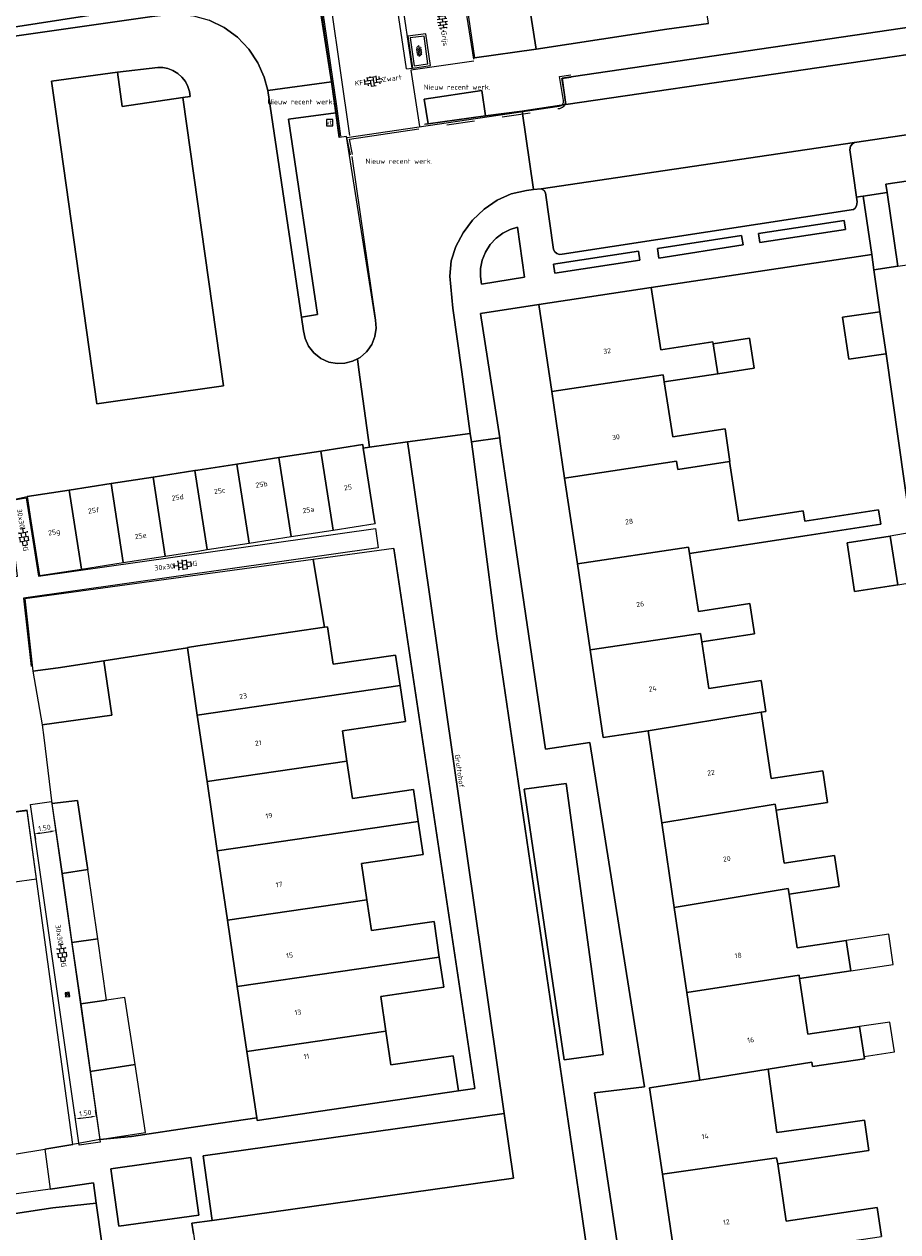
# Model space of a CAD drawing. Header units: metres. Extents: x 102746 to 103541, y 468531 to 469408.
# Tile 18 of 87: x 102988 to 103050, y 468949 to 469035. Entities that reach past the tile are written whole.
import ezdxf
from ezdxf.enums import TextEntityAlignment as Align

# ---------------------------------------------------------------- set-up
doc = ezdxf.new("R2010")
doc.units = ezdxf.units.M
for name, pattern in [('VH-GAZONBAND', [7, 5, -2]), ('VH-OPSLUITBAND_100X200', [16, 8, -2, 4, -2]), ('VH-TROTTOIRBAND_130-150', [15, 5, -2, 2, -2, 2, -2])]:
    doc.linetypes.add(name, pattern=pattern)
doc.layers.get('0').update_dxf_attribs({"lineweight": 25})
for name, color, linetype, lineweight in [('B-RO-GR-SIERPLANTSOEN-S', 90, 'Continuous', 25), ('B-RO-OG-BGT-G', 253, 'Continuous', 13), ('B-RO-RI-HWA_GOOT-G', 150, 'Continuous', 18), ('B-RO-RI-HWA_KOLK-S', 150, 'Continuous', 25), ('B-RO-VH-KANTOPSLUITING_ACHTERKANTBAND-G', 253, 'Continuous', 18), ('B-RO-VH-KANTOPSLUITING_GAZONBAND-G', 90, 'VH-GAZONBAND', 18), ('B-RO-VH-KANTOPSLUITING_OPSLUITBAND_100X200-G', 150, 'VH-OPSLUITBAND_100X200', 18), ('B-RO-VH-KANTOPSLUITING_TROTTOIRBAND_130 150-G', 84, 'VH-TROTTOIRBAND_130-150', 18), ('B-RO-VH-VERHARDING-G', 252, 'Continuous', 18), ('B-RO-VH-VERHARDING_BETONSTRAATSTEEN-S', 252, 'Continuous', 25), ('B-RO-VH-VERHARDING_TEGEL_BETON-S', 252, 'Continuous', 25), ('X-XX-AL-M', 7, 'Continuous', 18), ('X-XX-AL-T18', 7, 'Continuous', 18)]:
    doc.layers.add(name, color=color, linetype=linetype, lineweight=lineweight)
doc.layers.add('Punten', color=7, linetype='Continuous')
doc.styles.add('NLCS-ISO', font='txt')
doc.styles.add('NLCS-ISO-M200-T18', font='txt', dxfattribs={"height": 0.36})
doc.dimstyles.new('NLCS-M200-T18-PIJL_L2_H1', dxfattribs={"dimscale": 0.2, "dimtxt": 2.5, "dimasz": 1.8, "dimexe": 2, "dimexo": 2, "dimgap": 0.7, "dimtad": 1, "dimzin": 0, "dimdsep": 46, "dimtxsty": 'NLCS-ISO-M200-T18', "dimcen": 0, "dimdle": 2, "dimclrd": 256, "dimclre": 256, "dimclrt": 256, "dimadec": 1, "dimazin": 0, "dimtfac": 1, "dimtdec": 3, "dimtofl": 0, "dimtmove": 0, "dimatfit": 3, "dimfxl": 2, "dimfxlon": 1, "dimtfillclr": 256, "dimtolj": 1, "dimtzin": 0, "dimlwd": -1, "dimlwe": -1, "dimarcsym": 0})

# ---------------------------------------------------------------- blocks, each defined once
blk = doc.blocks.new('SIE-WEG_VERKEERSBORD-SO')
at = {"color": 0, "linetype": 'ByBlock', "lineweight": 18}
blk.add_lwpolyline([(-1.125, -1.125), (1.125, -1.125), (1.125, 1.125), (-1.125, 1.125)], close=True, dxfattribs=at)
at = {"color": 0, "linetype": 'ByBlock', "lineweight": 18, "style": 'NLCS-ISO'}
blk.add_text('vb', height=1.5, dxfattribs=at).set_placement((0, 0), align=Align.MIDDLE_CENTER)
blk = doc.blocks.new('SVH-BSS_KEIFORMAAT_ELLEBOOG_KL-SO')
for p, q in [((-2.92, 0.92), (-2.92, -0.66)), ((-2.92, 0.39), (0.23, 0.39)), ((-1.87, 1.5), (-1.87, 0.39)), ((-1.87, 1.44), (1.28, 1.44)), ((-0.82, 1.75), (-0.82, 1.44)), ((-0.82, 0.39), (-0.82, -1.75)), ((0.23, 1.44), (0.23, -1.71)), ((1.28, 1.67), (1.28, -0.66)), ((1.28, 0.39), (3.32, 0.39)), ((2.33, 1.31), (2.33, 0.39)), ((3.38, 0.18), (3.38, -0.18)), ((-3.16, -0.66), (-0.82, -0.66)), ((-1.87, -0.66), (-1.87, -1.5)), ((-0.82, -1.71), (1.03, -1.71)), ((0.23, -0.66), (3.16, -0.66)), ((2.33, -0.66), (2.33, -1.31))]:
    blk.add_line(p, q)
at = {"style": 'NLCS-ISO'}
blk.add_attdef('FORMAAT', text='', height=1.8, dxfattribs=at).set_placement((-3.39, 0), align=Align.MIDDLE_RIGHT)
blk.add_attdef('KLEUR', text='', height=1.8, dxfattribs=at).set_placement((3.39, 0), align=Align.MIDDLE_LEFT)
at = {"style": 'NLCS-ISO', "flags": 1}
blk.add_attdef('FUNCTIE', text='', height=1.8, dxfattribs=at).set_placement((0.12, -3.58), align=Align.MIDDLE_CENTER)
blk = doc.blocks.new('SGR-SIERPLANTSOEN-SO')
at = {"ltscale": 0.1}
h = blk.add_hatch(dxfattribs=at)
h.set_pattern_fill('GR-SIERPLANTSOEN', color=256, scale=0.1, style=0, pattern_type=2)
h.set_pattern_definition([(30, (-2.06696, -1.0905), (0.288675, 0.5), [0.2, -0.8]), (90, (-1.98036, -1.1405), (-0.288675, 0.5), [0.2, -0.8]), (150, (-1.89376, -1.0905), (-0.57735, 1e-07), [0.2, -0.8])])
edge = h.paths.add_edge_path()
edge.add_ellipse((0, 0), major_axis=(1.98, 0), ratio=0.525412, start_angle=0, end_angle=360, ccw=False)
at = {"ltscale": 0.1, "style": 'NLCS-ISO'}
blk.add_attdef('TYPE', text='', height=0.5, dxfattribs=at).set_placement((3.47, -0.02), align=Align.MIDDLE_CENTER)
blk = doc.blocks.new('SVH-BSS_KEIFORMAAT_HALFST_KL-SO')
for p, q in [((-3.15, -1), (-3.15, 0.83)), ((-3.15, 0), (-2.1, 0)), ((-2.1, -1.59), (-2.1, 1.42)), ((-2.1, 1.05), (-1.05, 1.05)), ((-1.05, -1.83), (-1.05, 1.66)), ((-1.05, 0), (0, 0)), ((0, -1.88), (0, 1.71)), ((0, 1.05), (1.05, 1.05)), ((1.05, -1.75), (1.05, 1.58)), ((1.05, 0), (2.1, 0)), ((2.1, -1.4), (2.1, 1.22)), ((2.1, 1.05), (2.41, 1.05)), ((3.15, -0.26), (3.15, 0.09)), ((3.15, 0), (3.16, 0)), ((-2.1, -1.05), (-1.05, -1.05)), ((0, -1.05), (1.05, -1.05)), ((2.1, -1.05), (2.64, -1.05))]:
    blk.add_line(p, q)
at = {"style": 'NLCS-ISO'}
blk.add_attdef('FORMAAT', text='', height=1.8, dxfattribs=at).set_placement((-3.62, -0.09), align=Align.MIDDLE_RIGHT)
blk.add_attdef('KLEUR', text='', height=1.8, dxfattribs=at).set_placement((3.17, -0.09), align=Align.MIDDLE_LEFT)
at = {"style": 'NLCS-ISO', "flags": 1}
blk.add_attdef('FUNCTIE', text='', height=1.8, dxfattribs=at).set_placement((0.12, -3.58), align=Align.MIDDLE_CENTER)
blk = doc.blocks.new('B-SRI-KOLK_STRAAT_300X300-SO')
for p, q in [((-0.75, 0), (0.75, 1.5)), ((0.75, 0), (-0.75, 1.5))]:
    blk.add_line(p, q)
at = {"flags": 128}
blk.add_lwpolyline([(-0.75, 0), (0.75, 0), (0.75, 1.5), (-0.75, 1.5)], close=True, dxfattribs=at)
blk = doc.blocks.new('SVH-TEGEL_300X300_DUN_HALFST_KL-SO')
for p, q in [((-3.08, 0.75), (-3, 0.75)), ((-3, -0.83), (-3, 0.83)), ((-3, 0), (-1.5, 0)), ((-1.84, 1.5), (-1.5, 1.5)), ((-1.5, -1.6), (-1.5, 1.6)), ((-1.5, 0.75), (0, 0.75)), ((0, -1.78), (0, 1.78)), ((0, 1.5), (1.5, 1.5)), ((0, 0), (1.5, 0)), ((1.5, -1.6), (1.5, 1.6)), ((1.5, 0.75), (3, 0.75)), ((3, -0.83), (3, 0.83)), ((3, 0), (3.39, 0)), ((-3.08, -0.75), (-3, -0.75)), ((-1.84, -1.5), (-1.5, -1.5)), ((-1.5, -0.75), (0, -0.75)), ((0, -1.5), (1.5, -1.5)), ((1.5, -0.75), (3, -0.75))]:
    blk.add_line(p, q)
at = {"style": 'NLCS-ISO'}
blk.add_attdef('FORMAAT', text='', height=1.8, dxfattribs=at).set_placement((-3.18, 0), align=Align.MIDDLE_RIGHT)
blk.add_attdef('KLEUR', text='', height=1.8, dxfattribs=at).set_placement((3.49, 0), align=Align.MIDDLE_LEFT)
at = {"style": 'NLCS-ISO', "flags": 1}
blk.add_attdef('FUNCTIE', text='', height=1.8, dxfattribs=at).set_placement((0.12, -3.58), align=Align.MIDDLE_CENTER)
blk = doc.blocks.new('*D239')
at = {"layer": 'Defpoints', "color": 0, "transparency": 16777216}
for p in [(102992.764, 468957.639), (102993.032, 468955.767, -3.757), (102991.547, 468955.555, -3.757)]:
    blk.add_point(p, dxfattribs=at)
at = {"layer": 'X-XX-AL-M', "transparency": 16777216}
for p, q in [((102991.282, 468957.41), (102991.223, 468957.823)), ((102991.636, 468957.478), (102992.408, 468957.588)), ((102992.767, 468957.623), (102992.708, 468958.035))]:
    blk.add_line(p, q, dxfattribs=at)
for points in [[(102991.627, 468957.537), (102991.644, 468957.418), (102991.279, 468957.427)], [(102992.399, 468957.648), (102992.416, 468957.529), (102992.764, 468957.639)]]:
    blk.add_solid(points, dxfattribs=at)
at = {"layer": 'X-XX-AL-M', "transparency": 16777216, "insert": (102991.977, 468957.85), "char_height": 0.36, "attachment_point": 5, "rotation": 8.1448, "style": 'NLCS-ISO-M200-T18'}
blk.add_mtext('\\A1;1.50', dxfattribs=at)
blk = doc.blocks.new('*D240')
at = {"layer": 'Defpoints', "color": 0, "transparency": 16777216}
for p in [(102988.076, 468979.807, -3.757), (102989.561, 468980.02, -3.757), (102989.859, 468977.938)]:
    blk.add_point(p, dxfattribs=at)
at = {"layer": 'X-XX-AL-M', "transparency": 16777216}
for p, q in [((102988.368, 468977.769), (102988.431, 468977.33)), ((102988.731, 468977.776), (102989.503, 468977.887)), ((102989.853, 468977.981), (102989.916, 468977.542))]:
    blk.add_line(p, q, dxfattribs=at)
for points in [[(102988.722, 468977.836), (102988.739, 468977.717), (102988.374, 468977.725)], [(102989.494, 468977.946), (102989.511, 468977.828), (102989.859, 468977.938)]]:
    blk.add_solid(points, dxfattribs=at)
at = {"layer": 'X-XX-AL-M', "transparency": 16777216, "insert": (102989.071, 468978.148), "char_height": 0.36, "attachment_point": 5, "rotation": 8.1448, "style": 'NLCS-ISO-M200-T18'}
blk.add_mtext('\\A1;1.50', dxfattribs=at)

msp = doc.modelspace()

# ---------------------------------------------------------------- linework, layer by layer
at = {"layer": 'B-RO-OG-BGT-G', "color": 252, "flags": 128}
for points in [[(103019.692, 469032.949), (103024.073, 469033.577), (103023.498, 469037.375), (103021.275, 469037.039), (103021.007, 469038.809), (103020.735, 469040.606), (103022.977, 469040.945), (103022.44, 469044.487), (103021.904, 469048.029), (103019.673, 469047.691), (103019.405, 469049.463), (103018.967, 469052.352), (103014.582, 469051.688), (103015.04, 469048.629), (103017.336, 469048.905)], [(103024.073, 469033.577), (103033.395, 469034.989), (103036.365, 469035.411), (103035.516, 469041.017), (103032.55, 469040.568), (103032.567, 469040.452), (103021.007, 469038.809), (103021.275, 469037.039), (103023.498, 469037.375)], [(103026.191, 469029.623), (103073.983, 469036.598), (103076.33, 469036.945), (103074.065, 469038.598), (103025.936, 469031.507)], [(103008.434, 469038.099), (103006.47, 469038.155), (103000, 469037.161), (102996.664, 469036.648), (102996.749, 469035.893), (102997.533, 469036.004), (102998.586, 469036.064), (102999.689, 469035.946), (103000.797, 469035.632), (103001.858, 469035.116), (103002.819, 469034.416), (103003.633, 469033.563), (103004.271, 469032.604), (103004.72, 469031.589), (103004.97, 469030.624), (103009.502, 469031.237)], [(102979.028, 469033.937), (102979.112, 469033.38), (102996.749, 469035.893), (102996.664, 469036.648)], [(102992.791, 469008.339), (102989.876, 469029.144), (102989.565, 469031.304), (102994.266, 469031.931), (102997.137, 469032.265), (102997.491, 469032.259), (102997.858, 469032.19), (102998.221, 469032.053), (102998.563, 469031.848), (102998.863, 469031.581), (102999.108, 469031.266), (102999.287, 469030.922), (102999.398, 469030.565), (102999.446, 469030.215), (102998.931, 469030.139), (103001.808, 469009.603)], [(102994.266, 469031.931), (102994.606, 469029.495), (102998.931, 469030.139), (102999.446, 469030.215), (102999.398, 469030.565), (102999.287, 469030.922), (102999.108, 469031.266), (102998.863, 469031.581), (102998.563, 469031.848), (102998.221, 469032.053), (102997.858, 469032.19), (102997.491, 469032.259), (102997.137, 469032.265)], [(102989.876, 469029.144), (102992.791, 469008.339), (103001.808, 469009.603), (102998.931, 469030.139), (102994.606, 469029.495), (102994.266, 469031.931), (102989.565, 469031.304)], [(103004.97, 469030.624), (103007.364, 469014.507), (103008.514, 469014.678), (103006.454, 469028.584), (103009.815, 469029.04), (103009.704, 469029.885), (103009.502, 469031.237)], [(103016.381, 469028.268), (103020.484, 469028.821), (103020.211, 469030.64), (103016.116, 469030.024)], [(103010.055, 469027.276), (103009.815, 469029.04), (103006.454, 469028.584), (103008.514, 469014.678), (103007.364, 469014.507), (103007.509, 469013.526), (103007.624, 469012.98), (103007.874, 469012.438), (103008.258, 469011.948), (103008.757, 469011.559), (103009.325, 469011.305), (103009.912, 469011.195), (103010.47, 469011.216), (103011.01, 469011.356), (103011.351, 469011.532), (103011.54, 469011.629), (103012.012, 469012.036), (103012.093, 469012.149), (103012.378, 469012.551), (103012.606, 469013.131), (103012.689, 469013.722), (103012.643, 469014.278), (103010.566, 469027.349)], [(103046.9, 469023.045), (103046.418, 469026.409), (103046.473, 469026.67), (103046.607, 469026.832), (103046.755, 469026.93), (103024.442, 469023.637), (103024.663, 469023.522), (103024.749, 469023.346), (103025.327, 469019.323), (103025.413, 469019.147), (103025.563, 469019.019), (103025.747, 469018.951), (103025.93, 469018.971), (103046.68, 469022.15), (103046.809, 469022.258), (103046.901, 469022.426), (103046.95, 469022.699)], [(103052.051, 469024.414), (103048.985, 469023.96), (103049.073, 469023.363), (103049.848, 469018.129), (103052.915, 469018.583)], [(103024.279, 469015.392), (103032.268, 469016.617), (103047.977, 469018.962), (103047.378, 469023.112), (103047.174, 469023.082), (103046.9, 469023.045), (103046.95, 469022.699), (103046.901, 469022.426), (103046.809, 469022.258), (103046.68, 469022.15), (103025.93, 469018.971), (103025.747, 469018.951), (103025.563, 469019.019), (103025.413, 469019.147), (103025.327, 469019.323), (103024.749, 469023.346), (103024.663, 469023.522), (103024.442, 469023.637), (103023.899, 469023.574), (103023.384, 469023.514), (103022.302, 469023.287), (103021.303, 469022.823), (103020.373, 469022.19), (103019.554, 469021.408), (103018.88, 469020.508), (103018.37, 469019.53), (103018.032, 469018.519), (103017.945, 469017.427), (103018.152, 469015.149), (103018.786, 469010.601), (103019.386, 469006.226), (103019.468, 469005.629), (103021.49, 469005.907), (103020.109, 469014.753)], [(103049.848, 469018.129), (103049.073, 469023.363), (103047.378, 469023.112), (103047.977, 469018.962), (103048.134, 469017.871)], [(103046.022, 469021.378), (103039.917, 469020.442), (103040.015, 469019.803), (103046.12, 469020.739)], [(103046.022, 469021.378), (103039.917, 469020.442), (103040.015, 469019.803), (103046.12, 469020.739)], [(103040.015, 469019.803), (103039.917, 469020.442), (103046.022, 469021.378), (103046.12, 469020.739)], [(103020.199, 469016.838), (103023.255, 469017.337), (103022.756, 469020.912), (103022.23, 469020.748), (103021.711, 469020.486), (103021.227, 469020.122), (103020.806, 469019.666), (103020.473, 469019.136), (103020.245, 469018.558), (103020.128, 469017.964), (103020.117, 469017.383)], [(103022.756, 469020.912), (103023.255, 469017.337), (103020.199, 469016.838), (103020.117, 469017.383), (103020.128, 469017.964), (103020.245, 469018.558), (103020.473, 469019.136), (103020.806, 469019.666), (103021.227, 469020.122), (103021.711, 469020.486), (103022.23, 469020.748)], [(103038.713, 469020.317), (103032.715, 469019.375), (103032.821, 469018.705), (103038.818, 469019.647)], [(103038.713, 469020.317), (103032.715, 469019.375), (103032.821, 469018.705), (103038.818, 469019.647)], [(103032.821, 469018.705), (103032.715, 469019.375), (103038.713, 469020.317), (103038.818, 469019.647)], [(103025.407, 469017.618), (103031.472, 469018.547), (103031.371, 469019.205), (103025.306, 469018.276)], [(103031.371, 469019.205), (103025.306, 469018.276), (103025.407, 469017.618), (103031.472, 469018.547)], [(103025.407, 469017.618), (103025.306, 469018.276), (103031.371, 469019.205), (103031.472, 469018.547)], [(103036.673, 469012.733), (103032.951, 469012.162), (103032.268, 469016.617), (103024.279, 469015.392), (103025.196, 469009.211), (103033.131, 469010.389), (103033.208, 469009.889), (103037.019, 469010.473), (103036.692, 469012.608)], [(103033.02, 468978.512), (103032.047, 468985.066), (103028.85, 468984.592), (103027.927, 468990.814), (103027.016, 468996.945), (103026.112, 469003.039), (103025.196, 469009.211), (103024.279, 469015.392), (103020.109, 469014.753), (103021.49, 469005.907), (103021.531, 469005.646), (103022.361, 469000), (103024.749, 468983.754), (103027.906, 468984.219), (103031.807, 468959.726), (103028.24, 468959.282), (103031.063, 468940.63), (103034.904, 468941.172), (103033.983, 468947.38), (103033.075, 468953.495), (103032.161, 468959.655), (103035.739, 468960.186), (103034.812, 468966.43), (103033.916, 468972.474)], [(103048.558, 469014.889), (103045.902, 469014.5), (103046.342, 469011.505), (103048.984, 469011.892), (103048.997, 469011.894)], [(103039.285, 469013.014), (103036.692, 469012.608), (103037.019, 469010.473), (103039.614, 469010.87)], [(103033.208, 469009.889), (103033.131, 469010.389), (103025.196, 469009.211), (103026.112, 469003.039), (103034.082, 469004.26), (103034.174, 469003.662), (103037.843, 469004.225), (103037.884, 469004.231), (103037.53, 469006.541), (103033.808, 469005.971)], [(103000.984, 468939.919), (103001.063, 468939.349), (103001.704, 468939.439), (103028.432, 468943.176), (103027.096, 468952.271), (103021.288, 468991.792), (103020.21, 469000), (103019.562, 469004.94), (103019.468, 469005.629), (103019.386, 469006.226), (103014.929, 469005.615), (103015.015, 469005.019), (103021.815, 468957.813), (103022.459, 468953.206), (103001.008, 468950.208), (102999.573, 468950.007), (102999.677, 468949.264)], [(103021.49, 469005.907), (103019.468, 469005.629), (103019.562, 469004.94), (103020.21, 469000), (103021.288, 468991.792), (103027.096, 468952.271), (103028.432, 468943.176), (103028.801, 468940.665), (103029.182, 468938.526), (103029.77, 468935.232), (103031.873, 468935.526), (103031.323, 468938.645), (103031.25, 468939.203), (103031.078, 468940.531), (103031.063, 468940.63), (103028.24, 468959.282), (103031.807, 468959.726), (103027.906, 468984.219), (103024.749, 468983.754), (103022.361, 469000), (103021.531, 469005.646)], [(103008.748, 469004.964), (103005.761, 469004.501), (103006.634, 468998.878), (103009.621, 468999.34)], [(103012.609, 468999.803), (103012.578, 469000), (103011.867, 469004.587), (103011.775, 469005.182), (103011.737, 469005.427), (103008.748, 469004.964), (103009.621, 468999.34)], [(103000.66, 468997.952), (103003.647, 468998.415), (103002.773, 469004.038), (103000, 469003.609), (102999.786, 469003.575)], [(103006.634, 468998.878), (103005.761, 469004.501), (103002.773, 469004.038), (103003.647, 468998.415)], [(103037.843, 469004.225), (103034.174, 469003.662), (103034.082, 469004.26), (103026.112, 469003.039), (103027.016, 468996.945), (103034.931, 468998.121), (103035, 468997.672), (103043.376, 468998.955), (103048.626, 468999.759), (103048.469, 469000.781), (103043.219, 468999.976), (103043.107, 469000.709), (103038.492, 469000), (103038.437, 469000.358)], [(102997.672, 468997.489), (102996.799, 469003.113), (102993.812, 469002.65), (102994.685, 468997.027)], [(102996.799, 469003.113), (102997.672, 468997.489), (103000, 468997.85), (103000.66, 468997.952), (102999.786, 469003.575)], [(102990.825, 469002.188), (102987.839, 469001.725), (102988.106, 469000), (102988.711, 468996.101), (102991.698, 468996.564)], [(102993.812, 469002.65), (102990.825, 469002.188), (102991.698, 468996.564), (102994.685, 468997.027)], [(103049.299, 468998.906), (103049.828, 468995.45), (103046.752, 468994.979), (103046.223, 468998.435)], [(103049.299, 468998.906), (103046.223, 468998.435), (103046.752, 468994.979), (103049.828, 468995.45)], [(103049.299, 468998.906), (103049.828, 468995.45), (103051.29, 468995.674), (103050.793, 468999.17)], [(103009.011, 468992.424), (103009.235, 468992.457), (103009.627, 468989.795), (103014.078, 468990.451), (103014.398, 468988.28), (103014.775, 468985.726), (103010.286, 468985.064), (103010.606, 468982.893), (103010.998, 468980.238), (103015.356, 468980.88), (103015.692, 468978.603), (103016.038, 468976.256), (103011.649, 468975.609), (103012.029, 468973.033), (103012.353, 468970.833), (103016.812, 468971.491), (103017.186, 468968.954), (103017.501, 468966.816), (103013.013, 468966.154), (103013.378, 468963.679), (103013.732, 468961.277), (103018.183, 468961.933), (103018.551, 468959.434), (103019.713, 468959.593), (103013.946, 468998.042), (103008.209, 468997.26)], [(103035.872, 468991.38), (103039.633, 468991.957), (103039.302, 468994.116), (103035.631, 468993.553), (103035, 468997.672), (103034.931, 468998.121), (103027.016, 468996.945), (103027.927, 468990.814), (103035.78, 468991.98)], [(102988.232, 468989.297), (102990.036, 468989.533), (102993.306, 468990.041), (102999.249, 468990.966), (102999.246, 468990.984), (103000, 468991.095), (103009.011, 468992.424), (103008.209, 468997.26), (103000, 468996.142), (102987.668, 468994.461)], [(103014.398, 468988.28), (103014.078, 468990.451), (103009.627, 468989.795), (103009.235, 468992.457), (103009.011, 468992.424), (103000, 468991.095), (102999.246, 468990.984), (102999.249, 468990.966), (102999.955, 468986.178)], [(103040.103, 468986.376), (103040.44, 468986.428), (103040.1, 468988.644), (103036.379, 468988.074), (103035.872, 468991.38), (103035.78, 468991.98), (103027.927, 468990.814), (103028.85, 468984.592), (103032.047, 468985.066)], [(103003.484, 468962.239), (103002.803, 468966.862), (103002.106, 468971.59), (103001.379, 468976.52), (103000.653, 468981.445), (103000, 468985.871), (102999.955, 468986.178), (102999.249, 468990.966), (102993.306, 468990.041), (102993.862, 468986.175), (102988.895, 468985.483), (102989.019, 468984.584), (102989.6, 468979.874), (102991.434, 468980.104), (102992.113, 468975.472), (102992.161, 468975.179), (102990.323, 468974.912), (102991.013, 468969.984), (102991.657, 468965.623), (102993.009, 468955.97), (102995.272, 468956.191), (103000, 468956.886), (103004.183, 468957.501)], [(102988.232, 468989.297), (102988.895, 468985.483), (102993.862, 468986.175), (102993.306, 468990.041), (102990.036, 468989.533)], [(103010.606, 468982.893), (103010.286, 468985.064), (103014.775, 468985.726), (103014.398, 468988.28), (102999.955, 468986.178), (103000, 468985.871), (103000.653, 468981.445)], [(103032.047, 468985.066), (103033.02, 468978.512), (103041.102, 468979.847), (103041.174, 468979.398), (103044.836, 468979.959), (103044.489, 468982.22), (103040.826, 468981.658), (103040.103, 468986.376)], [(103000.653, 468981.445), (103001.379, 468976.52), (103015.692, 468978.603), (103015.356, 468980.88), (103010.998, 468980.238), (103010.606, 468982.893)], [(103028.865, 468962.013), (103026.224, 468981.318), (103023.219, 468980.907), (103026.073, 468961.631)], [(103023.219, 468980.907), (103026.224, 468981.318), (103028.865, 468962.013), (103026.073, 468961.631)], [(102989.6, 468979.874), (102990.323, 468974.912), (102992.161, 468975.179), (102992.113, 468975.472), (102991.434, 468980.104)], [(103042.098, 468973.42), (103045.661, 468973.966), (103045.322, 468976.179), (103041.752, 468975.632), (103041.174, 468979.398), (103041.102, 468979.847), (103033.02, 468978.512), (103033.916, 468972.474), (103042.038, 468973.823)], [(102978.245, 468968.744), (102978.897, 468964.013), (102979.591, 468958.976), (102980.299, 468953.835), (102989.097, 468955.288), (102991.102, 468955.619), (102987.849, 468979.352), (102987.845, 468979.373), (102976.964, 468978.049), (102977.63, 468973.212)], [(102988.511, 468974.522), (102987.843, 468979.399), (102986.113, 468979.162), (102986.781, 468974.285)], [(103001.379, 468976.52), (103002.106, 468971.59), (103012.029, 468973.033), (103011.649, 468975.609), (103016.038, 468976.256), (103015.692, 468978.603)], [(102991.013, 468969.984), (102992.87, 468970.247), (102992.161, 468975.179), (102990.323, 468974.912)], [(103034.812, 468966.43), (103042.799, 468967.667), (103042.835, 468967.427), (103046.484, 468967.969), (103046.164, 468970.131), (103042.663, 468969.612), (103042.098, 468973.42), (103042.038, 468973.823), (103033.916, 468972.474)], [(103017.186, 468968.954), (103016.812, 468971.491), (103012.353, 468970.833), (103012.029, 468973.033), (103002.106, 468971.59), (103002.803, 468966.862)], [(103046.164, 468970.131), (103046.484, 468967.969), (103049.511, 468968.417), (103049.191, 468970.579)], [(102992.87, 468970.247), (102991.013, 468969.984), (102991.657, 468965.623), (102993.497, 468965.884)], [(103013.378, 468963.679), (103013.013, 468966.154), (103017.501, 468966.816), (103017.186, 468968.954), (103002.803, 468966.862), (103003.484, 468962.239)], [(103047.115, 468964.005), (103043.424, 468963.457), (103042.835, 468967.427), (103042.799, 468967.667), (103034.812, 468966.43), (103035.739, 468960.186), (103040.613, 468960.966), (103043.721, 468961.463), (103043.765, 468961.165), (103047.454, 468961.71)], [(102995.527, 468961.303), (102994.792, 468966.083), (102993.497, 468965.884), (102991.657, 468965.623), (102992.327, 468960.811)], [(103047.431, 468961.879), (103049.59, 468962.2), (103049.274, 468964.326), (103047.115, 468964.005)], [(103018.551, 468959.434), (103018.183, 468961.933), (103013.732, 468961.277), (103013.378, 468963.679), (103003.484, 468962.239), (103004.183, 468957.501), (103004.21, 468957.32)], [(102993.009, 468955.97), (102996.269, 468956.471), (102995.527, 468961.303), (102992.327, 468960.811)], [(103040.613, 468960.966), (103035.739, 468960.186), (103032.161, 468959.655), (103033.075, 468953.495), (103041.202, 468954.668), (103041.283, 468954.23), (103047.773, 468955.192), (103047.453, 468957.352), (103044.34, 468956.893), (103041.226, 468956.478)], [(103001.008, 468950.208), (103022.459, 468953.206), (103021.815, 468957.813), (103000.364, 468954.814)], [(103000.06, 468950.594), (102999.489, 468954.682), (102993.797, 468953.887), (102994.369, 468949.798)], [(103000.06, 468950.594), (102994.369, 468949.798), (102993.797, 468953.887), (102999.489, 468954.682)], [(103033.075, 468953.495), (103033.983, 468947.38), (103042.036, 468948.628), (103042.082, 468948.082), (103048.678, 468949.06), (103048.373, 468951.12), (103041.888, 468950.159), (103041.283, 468954.23), (103041.202, 468954.668)], [(102976.901, 468950.702), (102977.061, 468949.506), (102978.953, 468949.758), (102979.005, 468949.482), (102989.661, 468951.097), (102992.756, 468951.441), (102992.555, 468952.889), (102989.472, 468952.424)]]:
    msp.add_lwpolyline(points, close=True, dxfattribs=at)
for points in [[(102977.804, 469042.133), (102978.972, 469034.314), (102979.028, 469033.937), (102996.664, 469036.648)], [(103016.141, 469028.236), (103016.381, 469028.268), (103016.116, 469030.024), (103020.211, 469030.64), (103020.484, 469028.821), (103023.082, 469029.171), (103023.233, 469029.191), (103026.191, 469029.623), (103025.936, 469031.507), (103074.065, 469038.598)], [(103087.314, 469038.572), (103086.668, 469038.476), (103081.992, 469037.784), (103076.33, 469036.945), (103073.983, 469036.598), (103026.191, 469029.623), (103023.233, 469029.191), (103023.082, 469029.171), (103023.899, 469023.574), (103024.442, 469023.637), (103046.755, 469026.93), (103081.431, 469032.048), (103081.731, 469032.001), (103082.017, 469031.879), (103083.74, 469030.614), (103084.019, 469030.484), (103084.193, 469030.446), (103084.523, 469030.405)], [(102996.749, 469035.893), (102979.112, 469033.38)], [(102986.208, 469001.379), (102987.839, 469001.725), (102990.825, 469002.188), (102993.812, 469002.65), (102996.799, 469003.113), (102999.786, 469003.575), (103000, 469003.609), (103002.773, 469004.038), (103005.761, 469004.501), (103008.748, 469004.964), (103011.737, 469005.427), (103011.775, 469005.182), (103012.213, 469005.242), (103011.457, 469010.76), (103011.351, 469011.532), (103011.01, 469011.356), (103010.47, 469011.216), (103009.912, 469011.195), (103009.325, 469011.305), (103008.757, 469011.559), (103008.258, 469011.948), (103007.874, 469012.438), (103007.624, 469012.98), (103007.509, 469013.526), (103007.364, 469014.507), (103004.97, 469030.624), (103004.72, 469031.589), (103004.271, 469032.604), (103003.633, 469033.563), (103002.819, 469034.416), (103001.858, 469035.116), (103000.797, 469035.632)], [(103036.365, 469035.411), (103033.395, 469034.989), (103024.073, 469033.577), (103019.692, 469032.949)], [(103081.431, 469032.048), (103046.755, 469026.93), (103046.607, 469026.832), (103046.473, 469026.67), (103046.418, 469026.409), (103046.9, 469023.045), (103047.174, 469023.082), (103047.378, 469023.112), (103049.073, 469023.363), (103048.985, 469023.96), (103052.051, 469024.414)], [(103010.952, 469025.929), (103012.643, 469014.278), (103012.689, 469013.722), (103012.606, 469013.131), (103012.378, 469012.551), (103012.093, 469012.149), (103012.012, 469012.036), (103011.54, 469011.629), (103011.351, 469011.532), (103011.457, 469010.76), (103012.213, 469005.242), (103014.929, 469005.615), (103019.386, 469006.226), (103018.786, 469010.601), (103018.152, 469015.149), (103017.945, 469017.427), (103018.032, 469018.519), (103018.37, 469019.53), (103018.88, 469020.508), (103019.554, 469021.408), (103020.373, 469022.19), (103021.303, 469022.823), (103022.302, 469023.287), (103023.384, 469023.514), (103023.899, 469023.574), (103023.082, 469029.171), (103020.484, 469028.821), (103016.381, 469028.268), (103016.198, 469028.243)], [(103055.124, 468968.706), (103048.997, 469011.894), (103048.984, 469011.892), (103046.342, 469011.505), (103045.902, 469014.5), (103048.558, 469014.889), (103048.134, 469017.871), (103047.977, 469018.962), (103032.268, 469016.617), (103032.951, 469012.162), (103036.673, 469012.733), (103036.692, 469012.608), (103039.285, 469013.014), (103039.614, 469010.87), (103037.019, 469010.473), (103033.208, 469009.889), (103033.808, 469005.971), (103037.53, 469006.541), (103037.884, 469004.231), (103037.843, 469004.225), (103038.437, 469000.358), (103038.492, 469000), (103043.107, 469000.709), (103043.219, 468999.976), (103048.469, 469000.781), (103048.626, 468999.759), (103043.376, 468998.955), (103035, 468997.672), (103035.631, 468993.553), (103039.302, 468994.116), (103039.633, 468991.957), (103035.872, 468991.38), (103036.379, 468988.074), (103040.1, 468988.644), (103040.44, 468986.428), (103040.103, 468986.376), (103040.826, 468981.658), (103044.489, 468982.22), (103044.836, 468979.959), (103041.174, 468979.398), (103041.752, 468975.632), (103045.322, 468976.179), (103045.661, 468973.966), (103042.098, 468973.42), (103042.663, 468969.612), (103046.164, 468970.131), (103046.484, 468967.969), (103042.835, 468967.427), (103043.424, 468963.457), (103047.115, 468964.005), (103047.454, 468961.71), (103043.765, 468961.165), (103043.721, 468961.463), (103040.613, 468960.966), (103041.226, 468956.478), (103044.34, 468956.893), (103047.453, 468957.352), (103047.773, 468955.192), (103041.283, 468954.23), (103041.888, 468950.159), (103048.373, 468951.12), (103048.678, 468949.06)], [(103049.848, 469018.129), (103048.134, 469017.871), (103048.558, 469014.889), (103048.997, 469011.894), (103055.124, 468968.706)], [(102999.677, 468949.264), (102999.573, 468950.007), (103001.008, 468950.208), (103000.364, 468954.814), (103021.815, 468957.813), (103015.015, 469005.019), (103014.929, 469005.615), (103012.213, 469005.242), (103011.775, 469005.182), (103011.867, 469004.587), (103012.578, 469000), (103012.609, 468999.803)], [(103013.946, 468998.042), (103019.713, 468959.593), (103018.551, 468959.434), (103004.21, 468957.32), (103004.183, 468957.501), (103000, 468956.886), (102995.272, 468956.191), (102993.002, 468955.969), (102991.102, 468955.619), (102989.097, 468955.288), (102989.472, 468952.424), (102992.555, 468952.889), (102992.756, 468951.441), (102993.502, 468946.067), (102994.949, 468935.637), (102991.927, 468935.148), (102992.35, 468932.177), (102992.532, 468930.894)], [(102993.502, 468946.067), (102992.756, 468951.441), (102989.661, 468951.097), (102979.005, 468949.482), (102979.174, 468948.585)]]:
    msp.add_lwpolyline(points, dxfattribs=at)
at = {"layer": 'B-RO-RI-HWA_GOOT-G', "linetype": 'Continuous'}
for points, elevation in [([(103008.823, 469041.167), (103010.799, 469027.418)], -3.836), ([(103014.848, 469032.168), (103014.067, 469037.451)], -3.769), ([(103015.244, 469032.227), (103014.462, 469037.509)], -3.769)]:
    msp.add_lwpolyline(points, dxfattribs=dict(at, elevation=elevation))
at = {"layer": 'B-RO-RI-HWA_GOOT-G', "elevation": -3.769, "flags": 128}
msp.add_lwpolyline([(103014.848, 469032.168), (103015.244, 469032.227)], dxfattribs=at)
at = {"layer": 'B-RO-VH-KANTOPSLUITING_ACHTERKANTBAND-G', "linetype": 'Continuous', "elevation": -3.701}
msp.add_lwpolyline([(103015.402, 469032.392), (103016.38, 469032.527), (103016.096, 469034.497), (103015.12, 469034.379)], close=True, dxfattribs=at)
at = {"layer": 'B-RO-VH-KANTOPSLUITING_ACHTERKANTBAND-G', "linetype": 'Continuous', "elevation": -3.828}
msp.add_lwpolyline([(103010.861, 469026.054), (103010.607, 469027.293), (103025.721, 469029.507), (103025.721, 469029.507), (103025.878, 469029.567), (103025.953, 469029.637), (103025.953, 469029.637), (103026.024, 469029.788), (103026.027, 469029.915), (103025.736, 469031.623), (103026.557, 469031.74)], dxfattribs=at)
at = {"layer": 'B-RO-VH-KANTOPSLUITING_GAZONBAND-G', "linetype": 'Continuous', "elevation": -3.778}
msp.add_lwpolyline([(102961.16, 468984.751), (102986.274, 468988.311), (102985.236, 468995.85), (102987.16, 468996.056), (102986.474, 469001.432), (102987.779, 469001.639), (102988.643, 468996.058), (103012.65, 468999.455), (103012.831, 468998.081), (102987.589, 468994.499), (102988.132, 468989.623)], dxfattribs=at)
at = {"layer": 'B-RO-VH-KANTOPSLUITING_OPSLUITBAND_100X200-G', "elevation": -3.844}
msp.add_lwpolyline([(103010.081, 469027.356), (103009.797, 469029.497), (103008.125, 469040.929), (103006.471, 469040.709), (103006.022, 469043.662), (103005.658, 469043.628)], dxfattribs=at)
at = {"layer": 'B-RO-VH-KANTOPSLUITING_TROTTOIRBAND_130 150-G', "elevation": -3.701}
msp.add_lwpolyline([(103015.275, 469032.223), (103016.551, 469032.399), (103016.224, 469034.663), (103014.95, 469034.509)], close=True, dxfattribs=at)
at = {"layer": 'B-RO-VH-KANTOPSLUITING_TROTTOIRBAND_130 150-G', "elevation": -3.828}
msp.add_lwpolyline([(103011.008, 469026.084), (103010.786, 469027.168), (103025.759, 469029.361), (103025.958, 469029.437), (103026.077, 469029.547), (103026.174, 469029.753), (103026.177, 469029.926), (103025.91, 469031.496), (103026.578, 469031.591)], dxfattribs=at)
at = {"layer": 'B-RO-VH-VERHARDING-G', "linetype": 'Continuous', "elevation": -3.724}
msp.add_lwpolyline([(103019.642, 469032.728), (103015.168, 469032.071), (103015.774, 469028.064)], dxfattribs=at)
at = {"layer": 'B-RO-VH-VERHARDING-G', "elevation": -3.757, "flags": 128}
msp.add_lwpolyline([(102988.076, 468979.807), (102989.561, 468980.02), (102993.032, 468955.767), (102991.547, 468955.555)], close=True, dxfattribs=at)
at = {"layer": 'Punten', "linetype": 'Continuous'}
for points, elevation in [([(103010.18, 469027.369), (103009.896, 469029.511), (103008.209, 469041.041), (103006.555, 469040.821), (103006.106, 469043.771), (103005.648, 469043.727)], -3.844), ([(103019.635, 469032.853), (103018.452, 469040.358)], -3.753)]:
    msp.add_lwpolyline(points, dxfattribs=dict(at, elevation=elevation))

# ---------------------------------------------------------------- block references
at = {"layer": 'B-RO-GR-SIERPLANTSOEN-S', "xscale": 0.2, "yscale": 0.2, "zscale": 0.2, "rotation": 277.8294420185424}
msp.add_blockref('SGR-SIERPLANTSOEN-SO', (103015.749, 469033.448, -3.701), dxfattribs=at)
at = {"layer": 'B-RO-OG-BGT-G', "color": 252, "xscale": 0.2, "yscale": 0.2, "zscale": 0.2}
msp.add_blockref('SIE-WEG_VERKEERSBORD-SO', (103009.385, 469028.352), dxfattribs=at)
at = {"layer": 'B-RO-RI-HWA_KOLK-S', "xscale": 0.2, "yscale": 0.2, "zscale": 0.2, "rotation": 7.867350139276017}
msp.add_blockref('B-SRI-KOLK_STRAAT_300X300-SO', (102990.727, 468966.137, -3.957), dxfattribs=at)
at = {"layer": 'B-RO-VH-VERHARDING_BETONSTRAATSTEEN-S'}
for name, p, xscale, yscale, zscale, rotation, values in [('SVH-BSS_KEIFORMAAT_HALFST_KL-SO', (103017.42, 469035.518), 0.1999999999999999, 0.1999999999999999, 0.1999999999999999, 278.0217067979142, {'FORMAAT': 'KF', 'KLEUR': 'Grijs'}), ('SVH-BSS_KEIFORMAAT_ELLEBOOG_KL-SO', (103012.446, 469031.307), 0.2, 0.2, 0.2, 7.78819879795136, {'FORMAAT': 'KF', 'KLEUR': 'Zwart'})]:
    msp.add_blockref(name, p, dxfattribs=dict(at, xscale=xscale, yscale=yscale, zscale=zscale, rotation=rotation)).add_auto_attribs(values)
at = {"layer": 'B-RO-VH-VERHARDING_TEGEL_BETON-S', "xscale": 0.2, "yscale": 0.2, "zscale": 0.2}
for p, rotation in [((102987.592, 468998.862), 278.8351654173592), ((102998.916, 468996.868), 6.623317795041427), ((102990.309, 468969.256), 278.1652326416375)]:
    msp.add_blockref('SVH-TEGEL_300X300_DUN_HALFST_KL-SO', p, dxfattribs=dict(at, rotation=rotation)).add_auto_attribs({'FORMAAT': '30x30', 'KLEUR': 'G'})

# ---------------------------------------------------------------- texts
at = {"layer": 'B-RO-OG-BGT-G', "color": 252, "style": 'NLCS-ISO-M200-T18'}
for s, rotation, p in [('32', 8.7, (103029.139, 469012.091)), ('30', 8.7, (103029.762, 469005.964)), ('25c', 8.8, (103001.54, 469002.136)), ('25b', 8.8, (103004.527, 469002.599)), ('25', 8.8, (103010.679, 469002.384)), ('25d', 8.8, (102998.552, 469001.673)), ('25f', 8.8, (102992.578, 469000.748)), ('25a', 8.8, (103007.868, 469000.78)), ('28', 8.7, (103030.695, 468999.953)), ('25g', 8.8, (102989.768, 468999.144)), ('25e', 8.8, (102995.919, 468998.929)), ('26', 8.4, (103031.487, 468994.072)), ('24', 8.4, (103032.38, 468988.056)), ('23', 8.4, (103003.217, 468987.526)), ('21', 8.4, (103004.291, 468984.191)), ('Gruttohof', 278, (103018.631, 468982.188)), ('22', 8.4, (103036.534, 468982.079)), ('19', 8.4, (103005.055, 468979.008)), ('20', 8.7, (103037.657, 468975.947)), ('17', 8.4, (103005.777, 468974.115)), ('15', 8.4, (103006.52, 468969.077)), ('18', 8.4, (103038.465, 468969.069)), ('13', 8.4, (103007.118, 468965.017)), ('16', 8.4, (103039.357, 468963.053)), ('11', 8.4, (103007.723, 468961.881)), ('14', 8.4, (103036.119, 468956.199)), ('12', 8.4, (103037.624, 468950.093))]:
    msp.add_text(s, height=0.36, rotation=rotation, dxfattribs=at).set_placement(p, align=Align.MIDDLE)
at = {"layer": 'X-XX-AL-T18', "char_height": 0.36, "attachment_point": 1, "style": 'NLCS-ISO-M200-T18'}
for insert in [(103016.07, 469031.051), (103004.94, 469030.008), (103011.925, 469025.779)]:
    msp.add_mtext_dynamic_manual_height_columns('Nieuw recent werk.', width=5.59368, gutter_width=1.8, heights=[0], dxfattribs=dict(at, insert=insert))

# ---------------------------------------------------------------- dimensions: what is measured, and where the dimension line sits
at = {"layer": 'X-XX-AL-M'}
for p1, p2, distance, picture, middle in [((102988.076, 468979.807, -3.757), (102989.561, 468980.02, -3.757), -2.103, '*D240', (102989.071, 468978.148)), ((102991.547, 468955.555, -3.757), (102993.032, 468955.767, -3.757), 1.891, '*D239', (102991.977, 468957.85))]:
    dim = msp.add_aligned_dim(p1=p1, p2=p2, distance=distance, dimstyle='NLCS-M200-T18-PIJL_L2_H1', dxfattribs=at)
    dim.commit()
    dim.dimension.update_dxf_attribs({"geometry": picture, "text_midpoint": middle})

doc.saveas('drawing.dxf')
